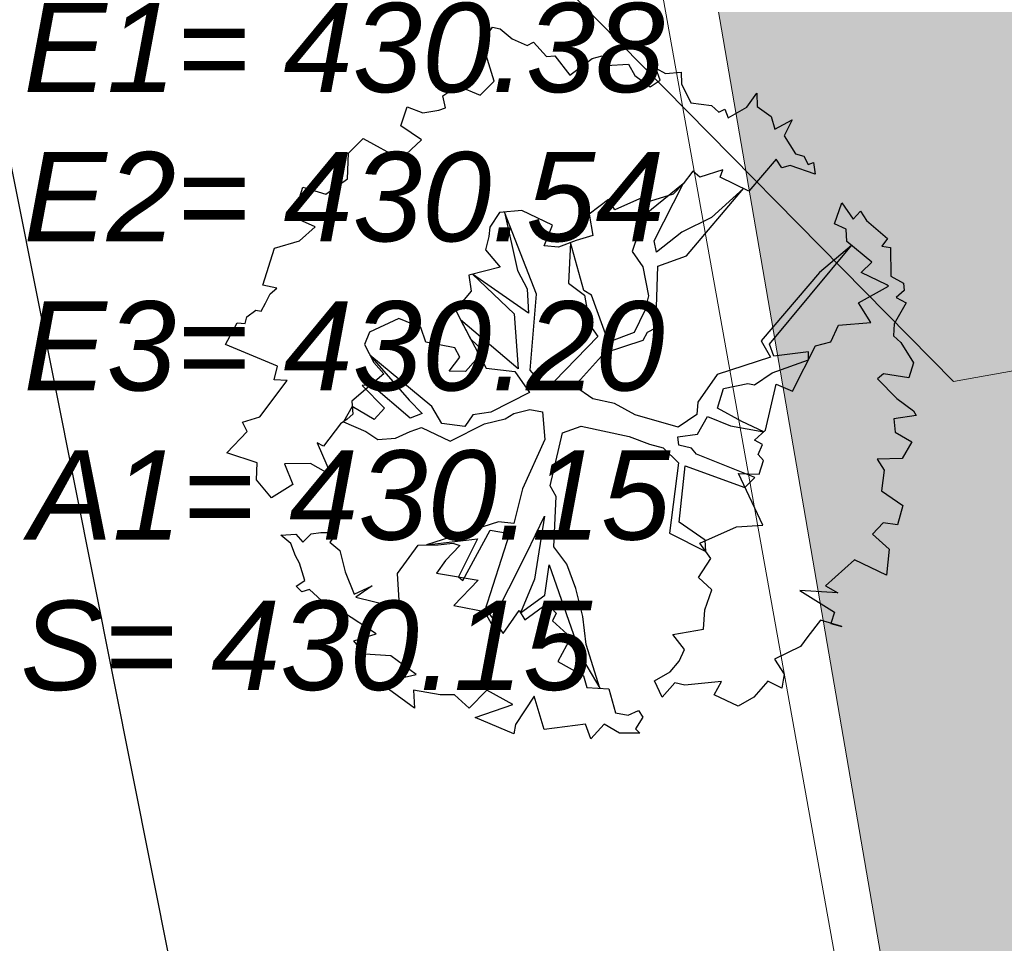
# Model space of a CAD drawing. Header units: metres. Extents: x 2643011 to 2643179, y 1217594 to 1217713.
# Tile 19 of 60: x 2643066.76 to 2643072.28, y 1217644.56 to 1217649.73. Entities that reach past the tile are written whole.
import ezdxf

# ---------------------------------------------------------------- set-up
doc = ezdxf.new("R2010")
doc.units = ezdxf.units.M
doc.linetypes.add('AUSGEZOGEN', pattern=[0])
for name, color, linetype in [('XR$1$_65373', 7, 'Continuous'), ('XR$1$_65386', 7, 'Continuous'), ('XR$1$_65389', 7, 'Continuous'), ('XR$1$_65397', 7, 'Continuous'), ('XR$1$_65398', 7, 'Continuous'), ('XR$1$_65411', 7, 'Continuous'), ('XR$1$_65414', 7, 'Continuous'), ('XR$1$_65415', 7, 'Continuous')]:
    doc.layers.add(name, color=color, linetype=linetype)
doc.styles.add('ARIAL', font='arial.ttf')

msp = doc.modelspace()

# ---------------------------------------------------------------- hatches: boundary and pattern name
at = {"layer": 'XR$1$_65414', "linetype": 'AUSGEZOGEN', "lineweight": 20, "true_color": 0xf0f0ea, "transparency": 33554687}
msp.add_hatch(color=7, dxfattribs=at).paths.add_polyline_path([(2643072.6934, 1217656.5681), (2643069.6034, 1217655.9988), (2643073.4131, 1217633.8832), (2643075.7518, 1217620.3071), (2643078.6998, 1217620.7373), (2643076.3612, 1217634.3135)])

# ---------------------------------------------------------------- linework, layer by layer
at = {"layer": 'XR$1$_65373', "color": 3, "linetype": 'AUSGEZOGEN', "lineweight": 20, "transparency": 33554687}
msp.add_line((2643069.9077, 1217652.4037), (2643077.7117, 1217608.9098), dxfattribs=at)
at = {"layer": 'XR$1$_65386', "color": 204, "linetype": 'AUSGEZOGEN', "lineweight": 20, "transparency": 33554687}
for p, q in [((2643068.6814, 1217651.0655), (2643071.9927, 1217647.7042)), ((2643071.9927, 1217647.7042), (2643074.003, 1217648.0693))]:
    msp.add_line(p, q, dxfattribs=at)
at = {"layer": 'XR$1$_65397', "color": 12, "linetype": 'AUSGEZOGEN', "lineweight": 25, "transparency": 33554687}
msp.add_line((2643068.0786, 1217642.0718), (2643066.4723, 1217650.1145), dxfattribs=at)
at = {"layer": 'XR$1$_65398', "color": 250, "linetype": 'AUSGEZOGEN', "lineweight": -3, "transparency": 33554687}
for p, q in [((2643069.3507, 1217649.6049), (2643069.4094, 1217649.6899)), ((2643069.4094, 1217649.6899), (2643069.4518, 1217649.6798)), ((2643069.4518, 1217649.6798), (2643069.5195, 1217649.6244)), ((2643069.4177, 1217649.387), (2643069.3507, 1217649.6049)), ((2643069.5195, 1217649.6244), (2643069.6041, 1217649.5871)), ((2643069.6041, 1217649.5871), (2643069.6379, 1217649.605)), ((2643069.6379, 1217649.605), (2643069.7123, 1217649.5253)), ((2643069.7123, 1217649.5253), (2643069.7587, 1217649.5282)), ((2643069.7587, 1217649.5282), (2643069.8429, 1217649.4212)), ((2643069.8429, 1217649.4212), (2643069.9667, 1217649.5143)), ((2643069.9667, 1217649.5143), (2643070.0245, 1217649.5278)), ((2643070.0245, 1217649.5278), (2643070.0464, 1217649.4745)), ((2643070.0464, 1217649.4745), (2643070.1721, 1217649.4821)), ((2643070.1721, 1217649.4821), (2643070.2059, 1217649.418)), ((2643070.3494, 1217649.3918), (2643070.3248, 1217649.4591)), ((2643070.3248, 1217649.4591), (2643070.3792, 1217649.4291)), ((2643070.3792, 1217649.4291), (2643070.4664, 1217649.4365)), ((2643070.4664, 1217649.4365), (2643070.4678, 1217649.3724)), ((2643069.3406, 1217649.3077), (2643069.4177, 1217649.387)), ((2643070.2059, 1217649.418), (2643070.2928, 1217649.3558)), ((2643070.2928, 1217649.3558), (2643070.3494, 1217649.3918)), ((2643070.4678, 1217649.3724), (2643070.5196, 1217649.2653)), ((2643069.1305, 1217649.305), (2643069.2155, 1217649.3606)), ((2643069.2155, 1217649.3606), (2643069.3406, 1217649.3077)), ((2643070.8348, 1217649.2416), (2643070.8905, 1217649.3204)), ((2643070.8905, 1217649.3204), (2643070.8915, 1217649.2453)), ((2643069.1448, 1217649.2369), (2643069.1305, 1217649.305)), ((2643070.5196, 1217649.2653), (2643070.6354, 1217649.2507)), ((2643068.8946, 1217649.1374), (2643068.9302, 1217649.2426)), ((2643068.9302, 1217649.2426), (2643069.0189, 1217649.2091)), ((2643069.0189, 1217649.2091), (2643069.1084, 1217649.2239)), ((2643069.1084, 1217649.2239), (2643069.1448, 1217649.2369)), ((2643070.6354, 1217649.2507), (2643070.6771, 1217649.2125)), ((2643070.6771, 1217649.2125), (2643070.711, 1217649.2304)), ((2643070.711, 1217649.2304), (2643070.7304, 1217649.1819)), ((2643070.7304, 1217649.1819), (2643070.8348, 1217649.2416)), ((2643070.8915, 1217649.2453), (2643070.9703, 1217649.1895)), ((2643070.9703, 1217649.1895), (2643070.9908, 1217649.1185)), ((2643070.9908, 1217649.1185), (2643071.0887, 1217649.1701)), ((2643071.0887, 1217649.1701), (2643071.0429, 1217649.0811)), ((2643069.0118, 1217649.0587), (2643068.8946, 1217649.1374)), ((2643068.6022, 1217648.9832), (2643068.6842, 1217649.065)), ((2643068.6842, 1217649.065), (2643068.8962, 1217648.9498)), ((2643068.8962, 1217648.9498), (2643069.0118, 1217649.0587)), ((2643071.0429, 1217649.0811), (2643071.1068, 1217648.9805)), ((2643068.5974, 1217648.8401), (2643068.6022, 1217648.9832)), ((2643070.9993, 1217648.95), (2643070.8449, 1217648.7713)), ((2643071.0297, 1217648.9012), (2643070.9993, 1217648.95)), ((2643071.1068, 1217648.9805), (2643071.1529, 1217648.9662)), ((2643071.1529, 1217648.9662), (2643071.1772, 1217648.9203)), ((2643071.1772, 1217648.9203), (2643071.2087, 1217648.9307)), ((2643071.2087, 1217648.9307), (2643071.2168, 1217648.8655)), ((2643070.5315, 1217648.8825), (2643070.4781, 1217648.8111)), ((2643070.5707, 1217648.8491), (2643070.5315, 1217648.8825)), ((2643070.7006, 1217648.8898), (2643070.5707, 1217648.8491)), ((2643070.685, 1217648.8492), (2643070.7006, 1217648.8898)), ((2643071.0765, 1217648.915), (2643071.0297, 1217648.9012)), ((2643071.2168, 1217648.8655), (2643071.0765, 1217648.915)), ((2643068.4746, 1217648.7538), (2643068.5974, 1217648.8401)), ((2643070.8449, 1217648.7713), (2643070.685, 1217648.8492)), ((2643068.2934, 1217648.6258), (2643068.3454, 1217648.7937)), ((2643068.3454, 1217648.7937), (2643068.4746, 1217648.7538)), ((2643070.4781, 1217648.8111), (2643070.2613, 1217648.6365)), ((2643070.3157, 1217648.4923), (2643070.4781, 1217648.8111)), ((2643070.4781, 1217648.8111), (2643070.4219, 1217648.7537)), ((2643070.4953, 1217648.4094), (2643070.8158, 1217648.7855)), ((2643070.8158, 1217648.7855), (2643070.6355, 1217648.6238)), ((2643070.059, 1217648.7244), (2643069.9514, 1217648.6415)), ((2643070.0938, 1217648.6671), (2643070.059, 1217648.7244)), ((2643070.2657, 1217648.7423), (2643070.0938, 1217648.6671)), ((2643070.4219, 1217648.7537), (2643070.2452, 1217648.6991)), ((2643070.2452, 1217648.6991), (2643070.2657, 1217648.7423)), ((2643071.3249, 1217648.5874), (2643071.3657, 1217648.7062)), ((2643071.3657, 1217648.7062), (2643071.4294, 1217648.6147)), ((2643069.4477, 1217648.6507), (2643069.3939, 1217648.5683)), ((2643069.5727, 1217648.6626), (2643069.4477, 1217648.6507)), ((2643069.6561, 1217648.1939), (2643069.4771, 1217648.6535)), ((2643069.4771, 1217648.6535), (2643069.5494, 1217648.326)), ((2643069.7455, 1217648.5808), (2643069.5727, 1217648.6626)), ((2643071.4294, 1217648.6147), (2643071.4712, 1217648.6584)), ((2643071.4712, 1217648.6584), (2643071.5047, 1217648.6066)), ((2643068.415, 1217648.571), (2643068.2934, 1217648.6258)), ((2643069.9514, 1217648.6415), (2643069.9711, 1217648.5221)), ((2643070.2613, 1217648.6365), (2643070.1911, 1217648.4328)), ((2643070.6355, 1217648.6238), (2643070.4692, 1217648.5408)), ((2643071.5047, 1217648.6066), (2643071.6224, 1217648.5065)), ((2643068.3269, 1217648.4921), (2643068.415, 1217648.571)), ((2643069.3939, 1217648.5683), (2643069.3883, 1217648.5175)), ((2643069.6986, 1217648.4649), (2643069.7455, 1217648.5808)), ((2643070.4692, 1217648.5408), (2643070.3275, 1217648.429)), ((2643071.3903, 1217648.557), (2643071.3249, 1217648.5874)), ((2643071.3942, 1217648.4881), (2643071.3903, 1217648.557)), ((2643068.1866, 1217648.4506), (2643068.3269, 1217648.4921)), ((2643069.3883, 1217648.5175), (2643069.3691, 1217648.4425)), ((2643069.8776, 1217648.4944), (2643069.7782, 1217648.4575)), ((2643069.9711, 1217648.5221), (2643069.8776, 1217648.4944)), ((2643070.3275, 1217648.429), (2643070.3157, 1217648.4923)), ((2643071.5348, 1217648.3738), (2643071.3942, 1217648.4881)), ((2643071.6224, 1217648.5065), (2643071.5915, 1217648.4624)), ((2643068.1226, 1217648.2439), (2643068.1866, 1217648.4506)), ((2643069.3691, 1217648.4425), (2643069.4524, 1217648.3459)), ((2643069.7782, 1217648.4575), (2643069.6986, 1217648.4649)), ((2643069.8469, 1217648.4831), (2643069.8351, 1217648.2558)), ((2643069.9215, 1217648.2149), (2643069.8469, 1217648.4831)), ((2643070.1911, 1217648.4328), (2643070.2523, 1217648.3461)), ((2643070.9618, 1217647.9142), (2643071.4215, 1217648.4659)), ((2643071.4215, 1217648.4659), (2643071.2409, 1217648.3161)), ((2643071.5915, 1217648.4624), (2643071.6387, 1217648.4549)), ((2643071.6387, 1217648.4549), (2643071.6416, 1217648.2942)), ((2643070.3358, 1217648.3516), (2643070.4953, 1217648.4094)), ((2643071.475, 1217648.3145), (2643071.5348, 1217648.3738)), ((2643069.4524, 1217648.3459), (2643069.2756, 1217648.3006)), ((2643069.5494, 1217648.326), (2643069.6029, 1217648.2246)), ((2643070.2523, 1217648.3461), (2643070.2839, 1217648.1837)), ((2643070.3238, 1217648.0055), (2643070.3358, 1217648.3516)), ((2643069.2756, 1217648.3006), (2643069.2904, 1217648.2111)), ((2643069.6102, 1217648.0878), (2643069.2966, 1217648.306)), ((2643069.2966, 1217648.306), (2643069.5302, 1217648.0843)), ((2643071.2409, 1217648.3161), (2643070.9138, 1217647.9321)), ((2643071.6194, 1217648.2455), (2643071.475, 1217648.3145)), ((2643071.6416, 1217648.2942), (2643071.7115, 1217648.2554)), ((2643068.2012, 1217648.2267), (2643068.1226, 1217648.2439)), ((2643068.1634, 1217648.1959), (2643068.2012, 1217648.2267)), ((2643069.2904, 1217648.2111), (2643069.201, 1217648.1053)), ((2643069.6029, 1217648.2246), (2643069.6102, 1217648.0878)), ((2643069.8351, 1217648.2558), (2643069.9245, 1217648.1887)), ((2643069.9636, 1217648.1877), (2643069.9215, 1217648.2149)), ((2643071.4609, 1217648.1449), (2643071.6275, 1217648.2389)), ((2643071.6275, 1217648.2389), (2643071.6194, 1217648.2455)), ((2643071.716, 1217648.2146), (2643071.6717, 1217648.1757)), ((2643071.7115, 1217648.2554), (2643071.716, 1217648.2146)), ((2643068.137, 1217648.1434), (2643068.1634, 1217648.1959)), ((2643069.6207, 1217647.7691), (2643069.6561, 1217648.1939)), ((2643069.9245, 1217648.1887), (2643069.9544, 1217648.0207)), ((2643070.0591, 1217647.9246), (2643069.9636, 1217648.1877)), ((2643070.2839, 1217648.1837), (2643070.2618, 1217648.1025)), ((2643071.6717, 1217648.1757), (2643071.7267, 1217648.1445)), ((2643068.0324, 1217648.0666), (2643068.0823, 1217648.1037)), ((2643068.0823, 1217648.1037), (2643068.113, 1217648.0983)), ((2643068.113, 1217648.0983), (2643068.137, 1217648.1434)), ((2643069.201, 1217648.1053), (2643069.2858, 1217647.9446)), ((2643070.2618, 1217648.1025), (2643070.2034, 1217647.9791)), ((2643071.5299, 1217648.0346), (2643071.4609, 1217648.1449)), ((2643071.7267, 1217648.1445), (2643071.659, 1217648.027)), ((2643068.024, 1217648.0298), (2643068.0324, 1217648.0666)), ((2643068.8849, 1217648.0575), (2643068.7198, 1217647.9812)), ((2643069.0082, 1217648.0082), (2643068.8849, 1217648.0575)), ((2643069.5521, 1217647.7762), (2643069.2303, 1217648.0497)), ((2643069.2303, 1217648.0497), (2643069.373, 1217647.779)), ((2643069.5302, 1217648.0843), (2643069.5521, 1217647.7762)), ((2643067.9129, 1217647.9125), (2643067.9787, 1217648.0337)), ((2643067.9787, 1217648.0337), (2643068.024, 1217648.0298)), ((2643069.0363, 1217647.9258), (2643069.0082, 1217648.0082)), ((2643069.9544, 1217648.0207), (2643069.9985, 1217647.9575)), ((2643070.2779, 1217647.9813), (2643070.3238, 1217648.0055)), ((2643071.3055, 1217647.9271), (2643071.3487, 1217648.0209)), ((2643071.3487, 1217648.0209), (2643071.5299, 1217648.0346)), ((2643071.659, 1217648.027), (2643071.6555, 1217647.9603)), ((2643068.7198, 1217647.9812), (2643068.6913, 1217647.9122)), ((2643069.2858, 1217647.9446), (2643069.3593, 1217647.8753)), ((2643069.9985, 1217647.9575), (2643069.7571, 1217647.7067)), ((2643070.0366, 1217647.8649), (2643070.2526, 1217647.9355)), ((2643070.2034, 1217647.9791), (2643070.0591, 1217647.9246)), ((2643070.2526, 1217647.9355), (2643070.2779, 1217647.9813)), ((2643071.6555, 1217647.9603), (2643071.6967, 1217647.9233)), ((2643068.2045, 1217647.7899), (2643067.9129, 1217647.9125)), ((2643068.6913, 1217647.9122), (2643068.7448, 1217647.8107)), ((2643069.1989, 1217647.8926), (2643069.0363, 1217647.9258)), ((2643069.2256, 1217647.8419), (2643069.1989, 1217647.8926)), ((2643070.9138, 1217647.9321), (2643070.9677, 1217647.8416)), ((2643070.9865, 1217647.8469), (2643070.9618, 1217647.9142)), ((2643071.0897, 1217647.6511), (2643071.2199, 1217647.9051)), ((2643071.2199, 1217647.9051), (2643071.3055, 1217647.9271)), ((2643071.6967, 1217647.9233), (2643071.7676, 1217647.8094)), ((2643069.0691, 1217647.5647), (2643068.7225, 1217647.853)), ((2643068.7225, 1217647.853), (2643068.9418, 1217647.6011)), ((2643069.1657, 1217647.7623), (2643069.2256, 1217647.8419)), ((2643069.3593, 1217647.8753), (2643069.2573, 1217647.7613)), ((2643069.8689, 1217647.6792), (2643070.0366, 1217647.8649)), ((2643070.9677, 1217647.8416), (2643070.6673, 1217647.7434)), ((2643070.9757, 1217647.7532), (2643071.1794, 1217647.8261)), ((2643071.179, 1217647.8712), (2643070.9865, 1217647.8469)), ((2643071.1794, 1217647.8261), (2643071.179, 1217647.8712)), ((2643068.1854, 1217647.7149), (2643068.2045, 1217647.7899)), ((2643068.7448, 1217647.8107), (2643068.8, 1217647.7471)), ((2643069.373, 1217647.779), (2643069.5335, 1217647.7617)), ((2643069.6934, 1217647.6839), (2643069.6207, 1217647.7691)), ((2643071.7676, 1217647.8094), (2643071.7425, 1217647.7251)), ((2643068.2576, 1217647.7097), (2643068.1854, 1217647.7149)), ((2643068.8, 1217647.7471), (2643068.6212, 1217647.5942)), ((2643069.2573, 1217647.7613), (2643069.1657, 1217647.7623)), ((2643069.5335, 1217647.7617), (2643069.6173, 1217647.6438)), ((2643070.6673, 1217647.7434), (2643070.56, 1217647.5896)), ((2643070.8769, 1217647.6857), (2643070.9757, 1217647.7532)), ((2643071.6009, 1217647.7477), (2643071.5667, 1217647.7189)), ((2643071.5667, 1217647.7189), (2643071.6741, 1217647.6088)), ((2643071.7425, 1217647.7251), (2643071.6009, 1217647.7477)), ((2643068.1056, 1217647.5061), (2643068.2576, 1217647.7097)), ((2643068.7284, 1217647.6858), (2643068.6779, 1217647.6828)), ((2643068.6779, 1217647.6828), (2643068.8041, 1217647.5547)), ((2643068.9471, 1217647.5004), (2643068.7284, 1217647.6858)), ((2643069.7571, 1217647.7067), (2643069.6934, 1217647.6839)), ((2643069.9712, 1217647.608), (2643069.8689, 1217647.6792)), ((2643070.6696, 1217647.5547), (2643070.7038, 1217647.6654)), ((2643070.7038, 1217647.6654), (2643070.8407, 1217647.6928)), ((2643070.8407, 1217647.6928), (2643070.8769, 1217647.6857)), ((2643070.9398, 1217647.4316), (2643070.9984, 1217647.6895)), ((2643070.9984, 1217647.6895), (2643071.0897, 1217647.6511)), ((2643069.6173, 1217647.6438), (2643069.3991, 1217647.5334)), ((2643070.0934, 1217647.5814), (2643069.9712, 1217647.608)), ((2643071.6741, 1217647.6088), (2643071.7691, 1217647.5399)), ((2643068.6236, 1217647.5641), (2643068.5745, 1217647.4797)), ((2643068.6212, 1217647.5942), (2643068.627, 1217647.5216)), ((2643068.7462, 1217647.4918), (2643068.6236, 1217647.5641)), ((2643068.8041, 1217647.5547), (2643068.7462, 1217647.4918)), ((2643068.9418, 1217647.6011), (2643069.0144, 1217647.5251)), ((2643069.1249, 1217647.4706), (2643069.0691, 1217647.5647)), ((2643069.5282, 1217647.5258), (2643069.6188, 1217647.5473)), ((2643069.6188, 1217647.5473), (2643069.6899, 1217647.5354)), ((2643070.2091, 1217647.5173), (2643070.0934, 1217647.5814)), ((2643070.56, 1217647.5896), (2643070.5536, 1217647.5198)), ((2643070.8062, 1217647.48), (2643070.6696, 1217647.5547)), ((2643068.0085, 1217647.4765), (2643068.1056, 1217647.5061)), ((2643068.5941, 1217647.4934), (2643068.5579, 1217647.4682)), ((2643068.627, 1217647.5216), (2643068.5941, 1217647.4934)), ((2643069.0144, 1217647.5251), (2643068.9471, 1217647.5004)), ((2643069.2986, 1217647.519), (2643069.2536, 1217647.452)), ((2643069.3991, 1217647.5334), (2643069.2986, 1217647.519)), ((2643069.3645, 1217647.4672), (2643069.4794, 1217647.4954)), ((2643069.4794, 1217647.4954), (2643069.5282, 1217647.5258)), ((2643069.6899, 1217647.5354), (2643069.7024, 1217647.3798)), ((2643070.45, 1217647.4497), (2643070.2091, 1217647.5173)), ((2643070.5536, 1217647.5198), (2643070.45, 1217647.4497)), ((2643070.5578, 1217647.4093), (2643070.6137, 1217647.5083)), ((2643070.6137, 1217647.5083), (2643070.7425, 1217647.4573)), ((2643071.7825, 1217647.5146), (2643071.6576, 1217647.4966)), ((2643071.6576, 1217647.4966), (2643071.6654, 1217647.4204)), ((2643071.7691, 1217647.5399), (2643071.7825, 1217647.5146)), ((2643068.0352, 1217647.4257), (2643068.0085, 1217647.4765)), ((2643068.5579, 1217647.4682), (2643068.4623, 1217647.3421)), ((2643068.5745, 1217647.4797), (2643068.7, 1217647.4242)), ((2643068.9481, 1217647.4253), (2643069.0117, 1217647.448)), ((2643069.0117, 1217647.448), (2643069.1717, 1217647.3702)), ((2643069.2536, 1217647.452), (2643069.1249, 1217647.4706)), ((2643069.1717, 1217647.3702), (2643069.3645, 1217647.4672)), ((2643069.8018, 1217647.4168), (2643069.9055, 1217647.4545)), ((2643069.9055, 1217647.4545), (2643070.175, 1217647.3974)), ((2643070.7425, 1217647.4573), (2643070.9292, 1217647.4223)), ((2643070.9292, 1217647.4223), (2643070.8062, 1217647.48)), ((2643067.9199, 1217647.3047), (2643068.0352, 1217647.4257)), ((2643068.7, 1217647.4242), (2643068.767, 1217647.3792)), ((2643068.767, 1217647.3792), (2643068.8658, 1217647.388)), ((2643068.8658, 1217647.388), (2643068.9481, 1217647.4253)), ((2643069.7313, 1217647.1202), (2643069.8018, 1217647.4168)), ((2643070.175, 1217647.3974), (2643070.289, 1217647.354)), ((2643070.447, 1217647.3941), (2643070.5578, 1217647.4093)), ((2643070.4541, 1217647.3484), (2643070.447, 1217647.3941)), ((2643070.8775, 1217647.3771), (2643070.9398, 1217647.4316)), ((2643071.6654, 1217647.4204), (2643071.7588, 1217647.3662)), ((2643068.4623, 1217647.3421), (2643068.4258, 1217647.3614)), ((2643068.4258, 1217647.3614), (2643068.5043, 1217647.1804)), ((2643069.7024, 1217647.3798), (2643069.5776, 1217647.104)), ((2643070.289, 1217647.354), (2643070.3646, 1217647.3336)), ((2643070.3646, 1217647.3336), (2643070.4519, 1217647.25)), ((2643070.5235, 1217647.331), (2643070.4541, 1217647.3484)), ((2643070.5517, 1217647.298), (2643070.5235, 1217647.331)), ((2643070.9226, 1217647.353), (2643070.8775, 1217647.3771)), ((2643070.8981, 1217647.2969), (2643070.9226, 1217647.353)), ((2643071.7588, 1217647.3662), (2643071.7046, 1217647.2728)), ((2643068.0897, 1217647.2491), (2643067.9199, 1217647.3047)), ((2643070.8795, 1217647.1682), (2643070.5517, 1217647.298)), ((2643070.927, 1217647.2627), (2643070.8981, 1217647.2969)), ((2643071.7046, 1217647.2728), (2643071.5653, 1217647.2704)), ((2643071.5653, 1217647.2704), (2643071.6039, 1217647.2089)), ((2643068.0857, 1217647.1543), (2643068.0897, 1217647.2491)), ((2643068.3898, 1217647.2452), (2643068.2438, 1217647.2439)), ((2643068.2438, 1217647.2439), (2643068.2897, 1217647.1275)), ((2643068.5043, 1217647.1804), (2643068.3898, 1217647.2452)), ((2643070.4519, 1217647.25), (2643070.4005, 1217646.8554)), ((2643070.4548, 1217646.9164), (2643070.4889, 1217647.2325)), ((2643070.4889, 1217647.2325), (2643070.8232, 1217647.112)), ((2643070.903, 1217647.1852), (2643070.927, 1217647.2627)), ((2643070.9238, 1217646.8997), (2643070.7868, 1217647.1888)), ((2643070.7868, 1217647.1888), (2643070.903, 1217647.1852)), ((2643070.8232, 1217647.112), (2643070.8795, 1217647.1682)), ((2643071.6039, 1217647.2089), (2643071.5893, 1217647.0931)), ((2643068.1709, 1217647.0541), (2643068.0857, 1217647.1543)), ((2643068.2897, 1217647.1275), (2643068.1709, 1217647.0541)), ((2643069.7667, 1217647.0617), (2643069.7313, 1217647.1202)), ((2643069.5776, 1217647.104), (2643069.5287, 1217646.9099)), ((2643069.7533, 1217646.7797), (2643069.7667, 1217647.0617)), ((2643071.5893, 1217647.0931), (2643071.7084, 1217647.0107)), ((2643071.7084, 1217647.0107), (2643071.679, 1217646.9025)), ((2643069.6001, 1217646.7422), (2643069.7013, 1217646.9515)), ((2643069.7013, 1217646.9515), (2643069.6442, 1217646.5971)), ((2643069.4423, 1217646.9184), (2643069.0386, 1217646.7894)), ((2643069.5287, 1217646.9099), (2643069.4423, 1217646.9184)), ((2643070.6006, 1217646.8157), (2643070.4548, 1217646.9164)), ((2643070.5704, 1217646.7998), (2643070.7768, 1217646.8916)), ((2643070.7768, 1217646.8916), (2643070.9238, 1217646.8997)), ((2643071.5975, 1217646.9136), (2643071.5384, 1217646.85)), ((2643071.679, 1217646.9025), (2643071.5975, 1217646.9136)), ((2643068.2231, 1217646.8438), (2643068.3067, 1217646.8493)), ((2643068.2797, 1217646.798), (2643068.2231, 1217646.8438)), ((2643068.3067, 1217646.8493), (2643068.3456, 1217646.8049)), ((2643068.3456, 1217646.8049), (2643068.3922, 1217646.8511)), ((2643068.3922, 1217646.8511), (2643068.4471, 1217646.8584)), ((2643068.4471, 1217646.8584), (2643068.5393, 1217646.8592)), ((2643068.5393, 1217646.8592), (2643068.4971, 1217646.8045)), ((2643069.2429, 1217646.5909), (2643069.3969, 1217646.8728)), ((2643069.5042, 1217646.8538), (2643069.365, 1217646.4164)), ((2643069.3969, 1217646.8728), (2643069.5042, 1217646.8538)), ((2643070.4005, 1217646.8554), (2643070.6037, 1217646.7538)), ((2643071.5384, 1217646.85), (2643071.6325, 1217646.7653)), ((2643068.305, 1217646.7295), (2643068.2797, 1217646.798)), ((2643068.4971, 1217646.8045), (2643068.5537, 1217646.7587)), ((2643068.876, 1217646.6306), (2643068.9918, 1217646.7889)), ((2643068.9918, 1217646.7889), (2643069.1054, 1217646.7901)), ((2643069.0386, 1217646.7894), (2643069.3252, 1217646.8242)), ((2643069.1054, 1217646.7901), (2643069.1871, 1217646.7992)), ((2643069.2258, 1217646.7872), (2643069.1458, 1217646.7018)), ((2643069.1871, 1217646.7992), (2643069.2258, 1217646.7872)), ((2643069.3252, 1217646.8242), (2643069.2192, 1217646.6113)), ((2643069.8263, 1217646.6823), (2643069.7533, 1217646.7797)), ((2643070.6327, 1217646.7138), (2643070.5704, 1217646.7998)), ((2643070.6037, 1217646.7538), (2643070.6006, 1217646.8157)), ((2643068.3273, 1217646.6872), (2643068.305, 1217646.7295)), ((2643068.5537, 1217646.7587), (2643068.5844, 1217646.639)), ((2643069.402, 1217646.3505), (2643069.6001, 1217646.7422)), ((2643071.6325, 1217646.7653), (2643071.616, 1217646.6207)), ((2643068.3569, 1217646.5901), (2643068.3273, 1217646.6872)), ((2643069.1458, 1217646.7018), (2643069.096, 1217646.6323)), ((2643069.7017, 1217646.5085), (2643069.7261, 1217646.6789)), ((2643069.7261, 1217646.6789), (2643069.8765, 1217646.2502)), ((2643069.8762, 1217646.5465), (2643069.8263, 1217646.6823)), ((2643070.5642, 1217646.6066), (2643070.6327, 1217646.7138)), ((2643071.437, 1217646.7055), (2643071.2758, 1217646.5602)), ((2643071.616, 1217646.6207), (2643071.437, 1217646.7055)), ((2643068.5844, 1217646.639), (2643068.6347, 1217646.5142)), ((2643068.8854, 1217646.4781), (2643068.876, 1217646.6306)), ((2643069.096, 1217646.6323), (2643069.3284, 1217646.5927)), ((2643069.2192, 1217646.6113), (2643069.2429, 1217646.5909)), ((2643068.3087, 1217646.5585), (2643068.3569, 1217646.5901)), ((2643068.3406, 1217646.5274), (2643068.3087, 1217646.5585)), ((2643068.6347, 1217646.5142), (2643068.734, 1217646.5603)), ((2643068.734, 1217646.5603), (2643068.6437, 1217646.4973)), ((2643069.3284, 1217646.5927), (2643069.1915, 1217646.4511)), ((2643069.6442, 1217646.5971), (2643069.5662, 1217646.4102)), ((2643070.639, 1217646.5379), (2643070.5642, 1217646.6066)), ((2643071.2758, 1217646.5602), (2643071.3444, 1217646.5208)), ((2643068.3837, 1217646.5393), (2643068.3406, 1217646.5274)), ((2643068.4971, 1217646.4355), (2643068.3837, 1217646.5393)), ((2643069.5662, 1217646.4102), (2643069.7017, 1217646.5085)), ((2643069.9157, 1217646.3897), (2643069.8762, 1217646.5465)), ((2643070.5992, 1217646.4259), (2643070.639, 1217646.5379)), ((2643071.3444, 1217646.5208), (2643071.1321, 1217646.5339)), ((2643071.1321, 1217646.5339), (2643071.3254, 1217646.4134)), ((2643068.6437, 1217646.4973), (2643068.8347, 1217646.4513)), ((2643068.8347, 1217646.4513), (2643068.8854, 1217646.4781)), ((2643069.1915, 1217646.4511), (2643069.3848, 1217646.4125)), ((2643069.591, 1217646.3699), (2643069.7155, 1217646.4618)), ((2643069.7155, 1217646.4618), (2643069.7656, 1217646.4079)), ((2643068.5685, 1217646.4144), (2643068.4971, 1217646.4355)), ((2643068.7569, 1217646.2914), (2643068.5685, 1217646.4144)), ((2643069.365, 1217646.4164), (2643069.402, 1217646.3505)), ((2643069.3848, 1217646.4125), (2643069.4686, 1217646.2945)), ((2643069.4686, 1217646.2945), (2643069.5587, 1217646.4223)), ((2643069.5587, 1217646.4223), (2643069.591, 1217646.3699)), ((2643069.7656, 1217646.4079), (2643069.7451, 1217646.3646)), ((2643069.9344, 1217646.2313), (2643069.9157, 1217646.3897)), ((2643070.5912, 1217646.3181), (2643070.5992, 1217646.4259)), ((2643071.3254, 1217646.4134), (2643071.3054, 1217646.3488)), ((2643069.7451, 1217646.3646), (2643069.8479, 1217646.2722)), ((2643071.2475, 1217646.3678), (2643071.1768, 1217646.2764)), ((2643071.3674, 1217646.3337), (2643071.2475, 1217646.3678)), ((2643071.3054, 1217646.3488), (2643071.3674, 1217646.3337)), ((2643068.6318, 1217646.2532), (2643068.7569, 1217646.2914)), ((2643070.4189, 1217646.2875), (2643070.5912, 1217646.3181)), ((2643070.4849, 1217646.2034), (2643070.4189, 1217646.2875)), ((2643068.6933, 1217646.1776), (2643068.6318, 1217646.2532)), ((2643069.8479, 1217646.2722), (2643069.7745, 1217646.1361)), ((2643069.8765, 1217646.2502), (2643069.89, 1217646.1924)), ((2643070.01, 1217645.9867), (2643069.9344, 1217646.2313)), ((2643071.1768, 1217646.2764), (2643071.1346, 1217646.2217)), ((2643068.839, 1217646.1679), (2643068.6933, 1217646.1776)), ((2643068.9805, 1217646.0634), (2643068.839, 1217646.1679)), ((2643069.89, 1217646.1924), (2643070.01, 1217645.9867)), ((2643070.4545, 1217646.138), (2643070.4849, 1217646.2034)), ((2643071.1346, 1217646.2217), (2643070.9889, 1217646.1495)), ((2643069.7745, 1217646.1361), (2643069.9186, 1217646.0562)), ((2643070.4039, 1217646.0789), (2643070.4545, 1217646.138)), ((2643070.9889, 1217646.1495), (2643071.0439, 1217646.0658)), ((2643068.7781, 1217646.0169), (2643068.9805, 1217646.0634)), ((2643070.3176, 1217646.0287), (2643070.4039, 1217646.0789)), ((2643071.0439, 1217646.0658), (2643071.0309, 1217645.9879)), ((2643068.9718, 1217645.875), (2643068.7781, 1217646.0169)), ((2643069.9186, 1217646.0562), (2643069.9377, 1217645.9906)), ((2643070.3599, 1217645.9368), (2643070.3176, 1217646.0287)), ((2643070.4315, 1217646.0177), (2643070.3599, 1217645.9368)), ((2643070.4868, 1217646.0037), (2643070.4315, 1217646.0177)), ((2643070.6916, 1217646.0252), (2643070.4868, 1217646.0037)), ((2643070.6511, 1217645.9498), (2643070.6916, 1217646.0252)), ((2643070.9512, 1217646.0277), (2643070.8737, 1217645.9375)), ((2643071.0309, 1217645.9879), (2643070.9512, 1217646.0277)), ((2643069.1156, 1217645.9508), (2643068.9665, 1217645.9757)), ((2643068.9665, 1217645.9757), (2643068.9718, 1217645.875)), ((2643069.1962, 1217645.9501), (2643069.1156, 1217645.9508)), ((2643069.2791, 1217645.8749), (2643069.1962, 1217645.9501)), ((2643069.3771, 1217645.976), (2643069.2791, 1217645.8749)), ((2643069.5231, 1217645.8955), (2643069.3771, 1217645.976)), ((2643069.9377, 1217645.9906), (2643070.0601, 1217645.9841)), ((2643070.0601, 1217645.9841), (2643070.0991, 1217645.8486)), ((2643070.7862, 1217645.8867), (2643070.6511, 1217645.9498)), ((2643069.3126, 1217645.8231), (2643069.5231, 1217645.8955)), ((2643069.643, 1217645.9433), (2643069.5383, 1217645.7846)), ((2643069.6984, 1217645.7563), (2643069.643, 1217645.9433)), ((2643070.8737, 1217645.9375), (2643070.7862, 1217645.8867)), ((2643070.0991, 1217645.8486), (2643070.1702, 1217645.8367)), ((2643070.1702, 1217645.8367), (2643070.2265, 1217645.8618)), ((2643070.2265, 1217645.8618), (2643070.2517, 1217645.8257)), ((2643069.5278, 1217645.7312), (2643069.3126, 1217645.8231)), ((2643069.5383, 1217645.7846), (2643069.5278, 1217645.7312)), ((2643069.9311, 1217645.7864), (2643069.6984, 1217645.7563)), ((2643069.9592, 1217645.7039), (2643069.9311, 1217645.7864)), ((2643070.0344, 1217645.7868), (2643069.9592, 1217645.7039)), ((2643070.1205, 1217645.7348), (2643070.0344, 1217645.7868)), ((2643070.2517, 1217645.8257), (2643070.2103, 1217645.7606)), ((2643070.2341, 1217645.7361), (2643070.1205, 1217645.7348)), ((2643070.2103, 1217645.7606), (2643070.2341, 1217645.7361))]:
    msp.add_line(p, q, dxfattribs=at)
at = {"layer": 'XR$1$_65411', "color": 8, "linetype": 'AUSGEZOGEN', "lineweight": 18, "transparency": 33554687}
msp.add_line((2643077.4969, 1217610.1762), (2643069.3293, 1217657.5902), dxfattribs=at)
at = {"layer": 'XR$1$_65415', "color": 8, "linetype": 'AUSGEZOGEN', "lineweight": 18, "transparency": 33554687}
msp.add_line((2643069.3293, 1217657.5902), (2643077.4969, 1217610.1762), dxfattribs=at)

# ---------------------------------------------------------------- texts
at = {"layer": 'XR$1$_65389', "color": 6, "linetype": 'AUSGEZOGEN', "lineweight": -3, "transparency": 33554687, "char_height": 0.5, "attachment_point": 7, "style": 'ARIAL'}
for s, insert, width in [('\\A1;{\\fArial|i1|b0;\\H0.500000;\\W1.000000;\\C6;E1= 430.38}\\P', (2643066.7815, 1217649.3182), 3.856262), ('\\A1;{\\fArial|i1|b0;\\H0.500000;\\W1.000000;\\C6;E2= 430.54}\\P', (2643066.7815, 1217648.4828), 3.858893), ('\\A1;{\\fArial|i1|b0;\\H0.500000;\\W1.000000;\\C6;E3= 430.20}\\P', (2643066.7815, 1217647.6474), 3.858893), ('\\A1;{\\fArial|i1|b0;\\H0.500000;\\W1.000000;\\C6;A1= 430.15}\\P', (2643066.8129, 1217646.8121), 3.853687), ('\\A1;{\\fArial|i1|b0;\\H0.500000;\\W1.000000;\\C6;S= 430.15}\\P', (2643066.7638, 1217645.9702), 3.464103)]:
    msp.add_mtext(s, dxfattribs=dict(at, insert=insert, width=width))

doc.saveas('drawing.dxf')
